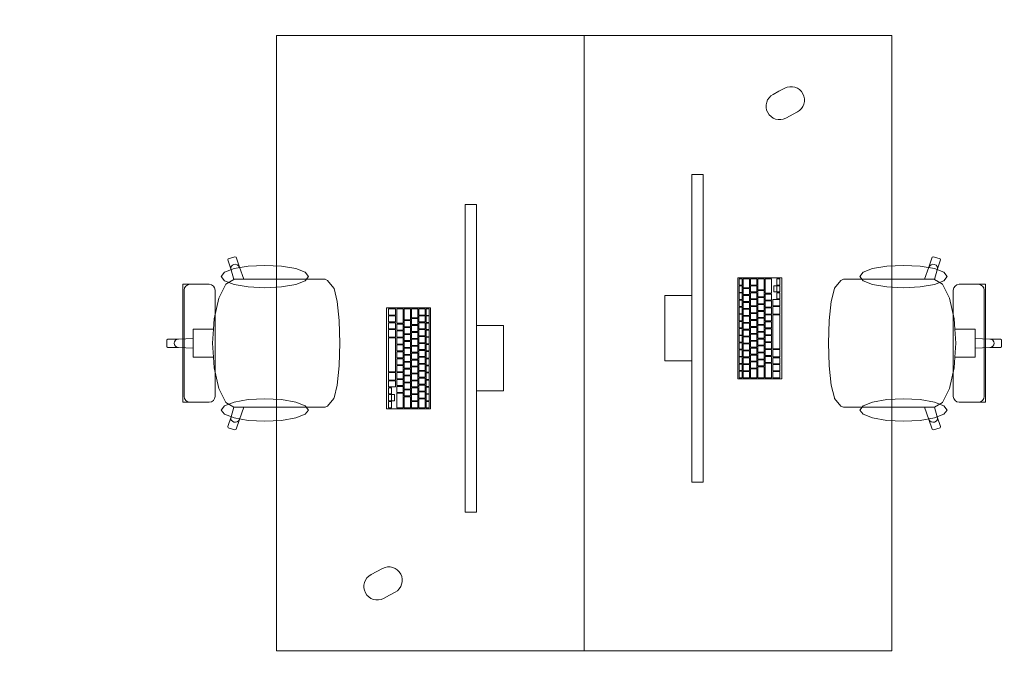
# Model space of a CAD drawing. Header units: metres. Extents: x -4 to 99, y -11 to 17.
# Tile 148 of 256: x 15.24 to 17.8, y 1.07 to 2.74. Entities that reach past the tile are written whole.
import ezdxf

# ---------------------------------------------------------------- set-up
doc = ezdxf.new("R2010")
doc.units = ezdxf.units.M
doc.header["$MEASUREMENT"] = 0
doc.layers.add('152 - Bemaßung_ Beschriftung.Ausbau', color=7, linetype='Continuous')
doc.layers.add('Neubau_701 - Einrichtung.Möbel', color=7, linetype='Continuous')
doc.styles.add('ERSTELLTER_STIL_2', font='txt')
doc.dimstyles.new('ERSTELLTER_STIL__2', dxfattribs={"dimtxt": 0.1, "dimasz": 0.0532, "dimexe": 0.18, "dimexo": 0.0625, "dimgap": 0, "dimtad": 1, "dimtih": 1, "dimtoh": 1, "dimzin": 0, "dimdsep": 46, "dimtxsty": 'ERSTELLTER_STIL_2', "dimblk": 'ARROWHEAD_2', "dimblk1": 'ARROWHEAD_2', "dimblk2": 'ARROWHEAD_2', "dimcen": 0.09, "dimse1": 1, "dimse2": 1, "dimclrd": 7, "dimclre": 7, "dimclrt": 7, "dimazin": 0, "dimtfac": 1, "dimtdec": 4, "dimtmove": 0, "dimatfit": 3, "dimfxl": 1, "dimtolj": 1, "dimtzin": 0, "dimarcsym": 0})

# ---------------------------------------------------------------- blocks, each defined once
blk = doc.blocks.new('*D429')
at = {"layer": '152 - Bemaßung_ Beschriftung.Ausbau', "color": 7, "linetype": 'Continuous', "lineweight": 5}
for p, q in [((11.4202, -4.525), (11.3798, -4.595)), ((11.4, -4.6125), (11.4, -4.5075)), ((18.4902, -4.525), (18.4498, -4.595)), ((18.47, -4.6125), (18.47, -4.5075)), ((11.27, -4.56), (11.4, -4.56)), ((11.4, -4.56), (18.47, -4.56))]:
    blk.add_line(p, q, dxfattribs=at)
at = {"layer": '152 - Bemaßung_ Beschriftung.Ausbau', "color": 7, "lineweight": 5, "char_height": 0.1, "attachment_point": 7, "style": 'ERSTELLTER_STIL_2'}
for s, insert in [('\\A1;{\\pql;\\fArial|b0|i0|c0|p38;7,07}', (14.7261, -4.54)), ('\\A1;{\\pql;\\fArial|b0|i0|c0|p38;12}', (18.298, -4.54))]:
    blk.add_mtext(s, dxfattribs=dict(at, insert=insert))
blk = doc.blocks.new('ARROWHEAD_2')
at = {"color": 0, "linetype": 'Continuous', "lineweight": 0}
for p, q in [((-0.378, -0.655), (0.378, 0.655)), ((0, 0), (-1, 0))]:
    blk.add_line(p, q, dxfattribs=at)

msp = doc.modelspace()

# ---------------------------------------------------------------- linework, layer by layer
at = {"layer": 'Neubau_701 - Einrichtung.Möbel', "color": 1, "linetype": 'Continuous', "lineweight": 5}
for p, q in [((15.7845, 2.1196), (15.7831, 2.1168)), ((15.7831, 2.1168), (15.7917, 2.0911)), ((15.8019, 2.125), (15.7845, 2.1196)), ((15.7952, 2.1028), (15.7924, 2.0995)), ((15.7991, 2.1049), (15.7952, 2.1028)), ((15.8035, 2.1054), (15.7991, 2.1049)), ((15.8048, 2.1236), (15.8019, 2.125)), ((15.8078, 2.1043), (15.8035, 2.1054)), ((15.8134, 2.0979), (15.8048, 2.1236)), ((15.8113, 2.1016), (15.8078, 2.1043)), ((15.8134, 2.0979), (15.8113, 2.1016)), ((17.6066, 2.0979), (17.6153, 2.1236)), ((17.6066, 2.0979), (17.6088, 2.1016)), ((17.6088, 2.1016), (17.6123, 2.1043)), ((17.6123, 2.1043), (17.6166, 2.1054)), ((17.6153, 2.1236), (17.6182, 2.125)), ((17.6166, 2.1054), (17.621, 2.1049)), ((17.6182, 2.125), (17.6355, 2.1196)), ((17.621, 2.1049), (17.6249, 2.1028)), ((17.6249, 2.1028), (17.6276, 2.0995)), ((17.637, 2.1168), (17.6283, 2.0911)), ((17.6355, 2.1196), (17.637, 2.1168)), ((15.7924, 2.0995), (15.7912, 2.0954)), ((15.7912, 2.0954), (15.7917, 2.0911)), ((15.7917, 2.0911), (15.7991, 2.0663)), ((15.8254, 2.0664), (15.8134, 2.0979)), ((17.5946, 2.0664), (17.6066, 2.0979)), ((17.6283, 2.0911), (17.6209, 2.0663)), ((17.6276, 2.0995), (17.6288, 2.0954)), ((17.6288, 2.0954), (17.6283, 2.0911)), ((15.674, 2.0534), (15.6665, 2.0534)), ((15.6665, 2.0534), (15.6665, 1.9)), ((15.6711, 2.0439), (15.6744, 2.0489)), ((15.6774, 2.0534), (15.674, 2.0534)), ((15.6744, 2.0489), (15.6793, 2.0522)), ((15.6852, 2.0534), (15.6774, 2.0534)), ((15.6793, 2.0522), (15.6851, 2.0534)), ((15.6887, 2.0534), (15.6852, 2.0534)), ((15.6987, 2.0534), (15.6887, 2.0534)), ((15.7233, 2.0534), (15.6987, 2.0534)), ((15.7315, 2.0534), (15.7233, 2.0534)), ((15.7349, 2.0534), (15.7315, 2.0534)), ((15.7408, 2.0522), (15.7349, 2.0534)), ((15.7457, 2.0489), (15.7408, 2.0522)), ((15.749, 2.0439), (15.7457, 2.0489)), ((15.7779, 2.0537), (15.7597, 2.0177)), ((15.7991, 2.0663), (15.7779, 2.0537)), ((15.7993, 2.0664), (15.7991, 2.0663)), ((15.7993, 2.0664), (15.8254, 2.0664)), ((15.9849, 2.0664), (15.8254, 2.0664)), ((16.0124, 2.0664), (15.9849, 2.0664)), ((16.0361, 2.0664), (16.0124, 2.0664)), ((16.0426, 2.0631), (16.0361, 2.0664)), ((16.0588, 2.0437), (16.0426, 2.0631)), ((17.3613, 2.0437), (17.3774, 2.0631)), ((17.3774, 2.0631), (17.384, 2.0664)), ((17.384, 2.0664), (17.4076, 2.0664)), ((17.4076, 2.0664), (17.4352, 2.0664)), ((17.4352, 2.0664), (17.5946, 2.0664)), ((17.6208, 2.0664), (17.5946, 2.0664)), ((17.6208, 2.0664), (17.6209, 2.0663)), ((17.6209, 2.0663), (17.6422, 2.0537)), ((17.6422, 2.0537), (17.6603, 2.0177)), ((17.671, 2.0439), (17.6743, 2.0489)), ((17.6743, 2.0489), (17.6793, 2.0522)), ((17.6793, 2.0522), (17.6851, 2.0534)), ((17.6851, 2.0534), (17.6885, 2.0534)), ((17.6885, 2.0534), (17.6967, 2.0534)), ((17.6967, 2.0534), (17.7213, 2.0534)), ((17.7213, 2.0534), (17.7314, 2.0534)), ((17.7314, 2.0534), (17.7349, 2.0534)), ((17.7407, 2.0522), (17.7349, 2.0534)), ((17.7349, 2.0534), (17.7427, 2.0534)), ((17.7456, 2.0489), (17.7407, 2.0522)), ((17.7427, 2.0534), (17.7461, 2.0534)), ((17.7489, 2.0439), (17.7456, 2.0489)), ((17.7461, 2.0534), (17.7535, 2.0534)), ((17.7535, 2.0534), (17.7535, 1.9)), ((15.67, 2.038), (15.6711, 2.0439)), ((15.67, 1.9), (15.67, 2.038)), ((15.7502, 2.038), (15.749, 2.0439)), ((15.7502, 1.9), (15.7502, 2.038)), ((16.0595, 2.0421), (16.0588, 2.0437)), ((16.0676, 2.0088), (16.0595, 2.0421)), ((17.3524, 2.0088), (17.3606, 2.0421)), ((17.3606, 2.0421), (17.3613, 2.0437)), ((17.6699, 2.038), (17.671, 2.0439)), ((17.6699, 1.9), (17.6699, 2.038)), ((17.7501, 2.038), (17.7489, 2.0439)), ((17.7501, 1.9), (17.7501, 2.038)), ((15.7597, 2.0177), (15.7476, 1.9637)), ((16.0731, 1.9589), (16.0676, 2.0088)), ((17.347, 1.9589), (17.3524, 2.0088)), ((17.6603, 2.0177), (17.6724, 1.9637)), ((15.7476, 1.9637), (15.7458, 1.9365)), ((16.0731, 1.9581), (16.0731, 1.9589)), ((16.075, 1.9), (16.0731, 1.9581)), ((17.345, 1.9), (17.3469, 1.9581)), ((17.3469, 1.9581), (17.347, 1.9589)), ((17.6724, 1.9637), (17.6742, 1.9365)), ((15.7163, 1.9365), (15.6935, 1.9365)), ((15.6935, 1.9365), (15.6935, 1.9123)), ((15.7458, 1.9365), (15.7163, 1.9365)), ((15.7458, 1.9365), (15.7434, 1.9)), ((17.6742, 1.9365), (17.6767, 1.9)), ((17.6742, 1.9365), (17.7038, 1.9365)), ((17.7038, 1.9365), (17.7266, 1.9365)), ((17.7266, 1.9365), (17.7266, 1.9123)), ((15.6273, 1.911), (15.625, 1.9088)), ((15.625, 1.9088), (15.625, 1.9)), ((15.625, 1.8912), (15.625, 1.9)), ((15.6554, 1.911), (15.6273, 1.911)), ((15.6449, 1.9042), (15.644, 1.9)), ((15.6449, 1.8958), (15.644, 1.9)), ((15.6474, 1.9077), (15.6449, 1.9042)), ((15.6474, 1.8923), (15.6449, 1.8958)), ((15.6511, 1.9101), (15.6474, 1.9077)), ((15.6554, 1.911), (15.6511, 1.9101)), ((15.6935, 1.9123), (15.6554, 1.911)), ((15.6665, 1.7466), (15.6665, 1.9)), ((15.67, 1.9), (15.67, 1.762)), ((15.6935, 1.9123), (15.6935, 1.9)), ((15.6935, 1.8877), (15.6935, 1.9)), ((15.7458, 1.8635), (15.7434, 1.9)), ((15.7502, 1.9), (15.7502, 1.762)), ((16.075, 1.9), (16.0731, 1.8419)), ((17.345, 1.9), (17.3469, 1.8419)), ((17.6699, 1.9), (17.6699, 1.762)), ((17.6742, 1.8635), (17.6767, 1.9)), ((17.7266, 1.9123), (17.7266, 1.9)), ((17.7266, 1.9123), (17.7646, 1.911)), ((17.7266, 1.8877), (17.7266, 1.9)), ((17.7501, 1.9), (17.7501, 1.762)), ((17.7535, 1.7466), (17.7535, 1.9)), ((17.7646, 1.911), (17.769, 1.9101)), ((17.7646, 1.911), (17.7927, 1.911)), ((17.769, 1.9101), (17.7727, 1.9077)), ((17.7727, 1.9077), (17.7751, 1.9042)), ((17.7727, 1.8923), (17.7751, 1.8958)), ((17.7751, 1.9042), (17.776, 1.9)), ((17.7751, 1.8958), (17.776, 1.9)), ((17.7927, 1.911), (17.795, 1.9088)), ((17.795, 1.9088), (17.795, 1.9)), ((17.795, 1.8912), (17.795, 1.9)), ((15.6273, 1.889), (15.625, 1.8912)), ((15.6554, 1.889), (15.6273, 1.889)), ((15.6511, 1.8899), (15.6474, 1.8923)), ((15.6554, 1.889), (15.6511, 1.8899)), ((15.6935, 1.8877), (15.6554, 1.889)), ((15.6935, 1.8635), (15.6935, 1.8877)), ((17.7266, 1.8877), (17.7646, 1.889)), ((17.7266, 1.8635), (17.7266, 1.8877)), ((17.7646, 1.889), (17.769, 1.8899)), ((17.7646, 1.889), (17.7927, 1.889)), ((17.769, 1.8899), (17.7727, 1.8923)), ((17.7927, 1.889), (17.795, 1.8912)), ((15.7163, 1.8635), (15.6935, 1.8635)), ((15.7458, 1.8635), (15.7163, 1.8635)), ((15.7476, 1.8363), (15.7458, 1.8635)), ((17.6724, 1.8363), (17.6742, 1.8635)), ((17.6742, 1.8635), (17.7038, 1.8635)), ((17.7038, 1.8635), (17.7266, 1.8635)), ((15.7597, 1.7823), (15.7476, 1.8363)), ((16.0731, 1.8411), (16.0676, 1.7912)), ((16.0731, 1.8419), (16.0731, 1.8411)), ((17.3469, 1.8419), (17.347, 1.8411)), ((17.347, 1.8411), (17.3524, 1.7912)), ((17.6603, 1.7823), (17.6724, 1.8363)), ((15.7779, 1.7463), (15.7597, 1.7823)), ((16.0676, 1.7912), (16.0595, 1.7579)), ((17.3524, 1.7912), (17.3606, 1.7579)), ((17.6422, 1.7463), (17.6603, 1.7823)), ((15.674, 1.7466), (15.6665, 1.7466)), ((15.67, 1.762), (15.6711, 1.7561)), ((15.6711, 1.7561), (15.6744, 1.7511)), ((15.6774, 1.7466), (15.674, 1.7466)), ((15.6744, 1.7511), (15.6793, 1.7478)), ((15.6852, 1.7466), (15.6774, 1.7466)), ((15.6793, 1.7478), (15.6851, 1.7466)), ((15.6887, 1.7466), (15.6852, 1.7466)), ((15.6987, 1.7466), (15.6887, 1.7466)), ((15.7233, 1.7466), (15.6987, 1.7466)), ((15.7315, 1.7466), (15.7233, 1.7466)), ((15.7349, 1.7466), (15.7315, 1.7466)), ((15.7408, 1.7478), (15.7349, 1.7466)), ((15.7457, 1.7511), (15.7408, 1.7478)), ((15.749, 1.7561), (15.7457, 1.7511)), ((15.7502, 1.762), (15.749, 1.7561)), ((15.7991, 1.7337), (15.7779, 1.7463)), ((16.0588, 1.7563), (16.0426, 1.7369)), ((16.0595, 1.7579), (16.0588, 1.7563)), ((17.3606, 1.7579), (17.3613, 1.7563)), ((17.3613, 1.7563), (17.3774, 1.7369)), ((17.6209, 1.7337), (17.6422, 1.7463)), ((17.6699, 1.762), (17.671, 1.7561)), ((17.671, 1.7561), (17.6743, 1.7511)), ((17.6743, 1.7511), (17.6793, 1.7478)), ((17.6793, 1.7478), (17.6851, 1.7466)), ((17.6851, 1.7466), (17.6885, 1.7466)), ((17.6885, 1.7466), (17.6967, 1.7466)), ((17.6967, 1.7466), (17.7213, 1.7466)), ((17.7213, 1.7466), (17.7314, 1.7466)), ((17.7314, 1.7466), (17.7349, 1.7466)), ((17.7407, 1.7478), (17.7349, 1.7466)), ((17.7349, 1.7466), (17.7427, 1.7466)), ((17.7456, 1.7511), (17.7407, 1.7478)), ((17.7427, 1.7466), (17.7461, 1.7466)), ((17.7489, 1.7561), (17.7456, 1.7511)), ((17.7461, 1.7466), (17.7535, 1.7466)), ((17.7501, 1.762), (17.7489, 1.7561)), ((15.7917, 1.7089), (15.7991, 1.7337)), ((15.7993, 1.7336), (15.7991, 1.7337)), ((15.7993, 1.7336), (15.8254, 1.7336)), ((15.8254, 1.7336), (15.8134, 1.7021)), ((15.9849, 1.7336), (15.8254, 1.7336)), ((16.0124, 1.7336), (15.9849, 1.7336)), ((16.0361, 1.7336), (16.0124, 1.7336)), ((16.0426, 1.7369), (16.0361, 1.7336)), ((17.3774, 1.7369), (17.384, 1.7336)), ((17.384, 1.7336), (17.4076, 1.7336)), ((17.4076, 1.7336), (17.4352, 1.7336)), ((17.4352, 1.7336), (17.5946, 1.7336)), ((17.6208, 1.7336), (17.5946, 1.7336)), ((17.5946, 1.7336), (17.6066, 1.7021)), ((17.6208, 1.7336), (17.6209, 1.7337)), ((17.6283, 1.7089), (17.6209, 1.7337)), ((15.7831, 1.6832), (15.7917, 1.7089)), ((15.7912, 1.7046), (15.7917, 1.7089)), ((15.7924, 1.7005), (15.7912, 1.7046)), ((15.7952, 1.6972), (15.7924, 1.7005)), ((15.7991, 1.6951), (15.7952, 1.6972)), ((15.8035, 1.6946), (15.7991, 1.6951)), ((15.8078, 1.6957), (15.8035, 1.6946)), ((15.8134, 1.7021), (15.8048, 1.6764)), ((15.8113, 1.6984), (15.8078, 1.6957)), ((15.8134, 1.7021), (15.8113, 1.6984)), ((17.6066, 1.7021), (17.6088, 1.6984)), ((17.6066, 1.7021), (17.6153, 1.6764)), ((17.6088, 1.6984), (17.6123, 1.6957)), ((17.6123, 1.6957), (17.6166, 1.6946)), ((17.6166, 1.6946), (17.621, 1.6951)), ((17.621, 1.6951), (17.6249, 1.6972)), ((17.6249, 1.6972), (17.6276, 1.7005)), ((17.6276, 1.7005), (17.6288, 1.7046)), ((17.6288, 1.7046), (17.6283, 1.7089)), ((17.637, 1.6832), (17.6283, 1.7089)), ((15.7845, 1.6804), (15.7831, 1.6832)), ((15.8019, 1.675), (15.7845, 1.6804)), ((15.8048, 1.6764), (15.8019, 1.675)), ((17.6153, 1.6764), (17.6182, 1.675)), ((17.6182, 1.675), (17.6355, 1.6804)), ((17.6355, 1.6804), (17.637, 1.6832))]:
    msp.add_line(p, q, dxfattribs=at)
at = {"layer": 'Neubau_701 - Einrichtung.Möbel', "color": 1, "linetype": 'Continuous', "lineweight": 5, "flags": 128}
for points in [[(16.71, 2.7), (16.71, 1.1), (15.91, 1.1), (15.91, 2.7)], [(16.71, 1.1), (16.71, 2.7), (17.51, 2.7), (17.51, 1.1)], [(17.0198, 1.539), (17.0198, 2.339), (16.9898, 2.339), (16.9898, 1.539)], [(16.4002, 2.261), (16.4002, 1.461), (16.4302, 1.461), (16.4302, 2.261)], [(15.8798, 2.1027), (15.8363, 2.1005), (15.7995, 2.0941), (15.7748, 2.0847), (15.7662, 2.0735), (15.7748, 2.0623), (15.7995, 2.0528), (15.8363, 2.0465), (15.8798, 2.0443), (15.9233, 2.0465), (15.9602, 2.0528), (15.9848, 2.0623), (15.9935, 2.0735), (15.9848, 2.0847), (15.9602, 2.0941), (15.9233, 2.1005)], [(17.5402, 2.1027), (17.5837, 2.1005), (17.6206, 2.0941), (17.6452, 2.0847), (17.6539, 2.0735), (17.6452, 2.0623), (17.6206, 2.0528), (17.5837, 2.0465), (17.5402, 2.0443), (17.4967, 2.0465), (17.4599, 2.0528), (17.4352, 2.0623), (17.4266, 2.0735), (17.4352, 2.0847), (17.4599, 2.0941), (17.4967, 2.1005)], [(17.2238, 1.808), (17.2238, 2.07), (17.1098, 2.07), (17.1098, 1.808)], [(17.1208, 2.0595), (17.1208, 2.0678), (17.1206, 2.068), (17.113, 2.068), (17.1128, 2.0678), (17.1128, 2.0512), (17.113, 2.051), (17.1206, 2.051), (17.1208, 2.0512)], [(17.1208, 2.041), (17.1208, 2.0493), (17.1206, 2.0495), (17.113, 2.0495), (17.1128, 2.0493), (17.1128, 2.0327), (17.113, 2.0325), (17.1206, 2.0325), (17.1208, 2.0327)], [(17.1398, 2.056), (17.1398, 2.0673), (17.1396, 2.0675), (17.124, 2.0675), (17.1238, 2.0673), (17.1238, 2.0447), (17.124, 2.0445), (17.1396, 2.0445), (17.1398, 2.0447)], [(17.1588, 2.0595), (17.1588, 2.0673), (17.1586, 2.0675), (17.143, 2.0675), (17.1428, 2.0673), (17.1428, 2.0517), (17.143, 2.0515), (17.1586, 2.0515), (17.1588, 2.0517)], [(17.1588, 2.0415), (17.1588, 2.0493), (17.1586, 2.0495), (17.143, 2.0495), (17.1428, 2.0493), (17.1428, 2.0337), (17.143, 2.0335), (17.1586, 2.0335), (17.1588, 2.0337)], [(17.1778, 2.0533), (17.1778, 2.0673), (17.1776, 2.0675), (17.162, 2.0675), (17.1618, 2.0673), (17.1618, 2.0392), (17.162, 2.039), (17.1776, 2.039), (17.1778, 2.0392)], [(17.1968, 2.0488), (17.1968, 2.0673), (17.1966, 2.0675), (17.181, 2.0675), (17.1808, 2.0673), (17.1808, 2.0302), (17.181, 2.03), (17.1966, 2.03), (17.1968, 2.0302)], [(17.2108, 2.0415), (17.2108, 2.0493), (17.2106, 2.0495), (17.203, 2.0495), (17.2028, 2.0493), (17.2028, 2.0337), (17.203, 2.0335), (17.2106, 2.0335), (17.2108, 2.0337)], [(17.2188, 2.0595), (17.2188, 2.0673), (17.2186, 2.0675), (17.211, 2.0675), (17.2108, 2.0673), (17.2108, 2.0517), (17.211, 2.0515), (17.2186, 2.0515), (17.2188, 2.0517)], [(17.2188, 2.0415), (17.2188, 2.0493), (17.2186, 2.0495), (17.211, 2.0495), (17.2108, 2.0493), (17.2108, 2.0337), (17.211, 2.0335), (17.2186, 2.0335), (17.2188, 2.0337)], [(16.9898, 2.024), (16.9198, 2.024), (16.9198, 1.854), (16.9898, 1.854)], [(17.1208, 2.0225), (17.1208, 2.0308), (17.1206, 2.031), (17.113, 2.031), (17.1128, 2.0308), (17.1128, 2.0142), (17.113, 2.014), (17.1206, 2.014), (17.1208, 2.0142)], [(17.1398, 2.0345), (17.1398, 2.0423), (17.1396, 2.0425), (17.124, 2.0425), (17.1238, 2.0423), (17.1238, 2.0267), (17.124, 2.0265), (17.1396, 2.0265), (17.1398, 2.0267)], [(17.1398, 2.0165), (17.1398, 2.0243), (17.1396, 2.0245), (17.124, 2.0245), (17.1238, 2.0243), (17.1238, 2.0087), (17.124, 2.0085), (17.1396, 2.0085), (17.1398, 2.0087)], [(17.1588, 2.0235), (17.1588, 2.0313), (17.1586, 2.0315), (17.143, 2.0315), (17.1428, 2.0313), (17.1428, 2.0157), (17.143, 2.0155), (17.1586, 2.0155), (17.1588, 2.0157)], [(17.1778, 2.029), (17.1778, 2.0368), (17.1776, 2.037), (17.162, 2.037), (17.1618, 2.0368), (17.1618, 2.0212), (17.162, 2.021), (17.1776, 2.021), (17.1778, 2.0212)], [(17.1968, 2.02), (17.1968, 2.0278), (17.1966, 2.028), (17.181, 2.028), (17.1808, 2.0278), (17.1808, 2.0122), (17.181, 2.012), (17.1966, 2.012), (17.1968, 2.0122)], [(17.2188, 2.0235), (17.2188, 2.0313), (17.2186, 2.0315), (17.211, 2.0315), (17.2108, 2.0313), (17.2108, 2.0157), (17.211, 2.0155), (17.2186, 2.0155), (17.2188, 2.0157)], [(17.1208, 2.004), (17.1208, 2.0123), (17.1206, 2.0125), (17.113, 2.0125), (17.1128, 2.0123), (17.1128, 1.9957), (17.113, 1.9955), (17.1206, 1.9955), (17.1208, 1.9957)], [(17.1398, 1.9985), (17.1398, 2.0063), (17.1396, 2.0065), (17.124, 2.0065), (17.1238, 2.0063), (17.1238, 1.9907), (17.124, 1.9905), (17.1396, 1.9905), (17.1398, 1.9907)], [(17.1588, 2.0055), (17.1588, 2.0133), (17.1586, 2.0135), (17.143, 2.0135), (17.1428, 2.0133), (17.1428, 1.9977), (17.143, 1.9975), (17.1586, 1.9975), (17.1588, 1.9977)], [(17.1778, 2.011), (17.1778, 2.0188), (17.1776, 2.019), (17.162, 2.019), (17.1618, 2.0188), (17.1618, 2.0032), (17.162, 2.003), (17.1776, 2.003), (17.1778, 2.0032)], [(17.1778, 1.993), (17.1778, 2.0008), (17.1776, 2.001), (17.162, 2.001), (17.1618, 2.0008), (17.1618, 1.9852), (17.162, 1.985), (17.1776, 1.985), (17.1778, 1.9852)], [(17.1968, 2.002), (17.1968, 2.0098), (17.1966, 2.01), (17.181, 2.01), (17.1808, 2.0098), (17.1808, 1.9942), (17.181, 1.994), (17.1966, 1.994), (17.1968, 1.9942)], [(17.2188, 2.0055), (17.2188, 2.0133), (17.2186, 2.0135), (17.201, 2.0135), (17.2008, 2.0133), (17.2008, 1.9977), (17.201, 1.9975), (17.2186, 1.9975), (17.2188, 1.9977)], [(16.1962, 1.992), (16.1962, 1.73), (16.3102, 1.73), (16.3102, 1.992)], [(16.2012, 1.9815), (16.2012, 1.9737), (16.2014, 1.9735), (16.219, 1.9735), (16.2192, 1.9737), (16.2192, 1.9893), (16.219, 1.9895), (16.2014, 1.9895), (16.2012, 1.9893)], [(16.2232, 1.9707), (16.2232, 1.9522), (16.2234, 1.952), (16.239, 1.952), (16.2392, 1.9522), (16.2392, 1.9893), (16.239, 1.9895), (16.2234, 1.9895), (16.2232, 1.9893)], [(16.2422, 1.9752), (16.2422, 1.9612), (16.2424, 1.961), (16.258, 1.961), (16.2582, 1.9612), (16.2582, 1.9893), (16.258, 1.9895), (16.2424, 1.9895), (16.2422, 1.9893)], [(16.2612, 1.978), (16.2612, 1.9667), (16.2614, 1.9665), (16.277, 1.9665), (16.2772, 1.9667), (16.2772, 1.9893), (16.277, 1.9895), (16.2614, 1.9895), (16.2612, 1.9893)], [(16.2802, 1.9815), (16.2802, 1.9737), (16.2804, 1.9735), (16.296, 1.9735), (16.2962, 1.9737), (16.2962, 1.9893), (16.296, 1.9895), (16.2804, 1.9895), (16.2802, 1.9893)], [(16.2992, 1.981), (16.2992, 1.9727), (16.2994, 1.9725), (16.307, 1.9725), (16.3072, 1.9727), (16.3072, 1.9893), (16.307, 1.9895), (16.2994, 1.9895), (16.2992, 1.9893)], [(17.1208, 1.9855), (17.1208, 1.9938), (17.1206, 1.994), (17.113, 1.994), (17.1128, 1.9938), (17.1128, 1.9772), (17.113, 1.977), (17.1206, 1.977), (17.1208, 1.9772)], [(17.1208, 1.967), (17.1208, 1.9753), (17.1206, 1.9755), (17.113, 1.9755), (17.1128, 1.9753), (17.1128, 1.9587), (17.113, 1.9585), (17.1206, 1.9585), (17.1208, 1.9587)], [(17.1398, 1.9805), (17.1398, 1.9883), (17.1396, 1.9885), (17.124, 1.9885), (17.1238, 1.9883), (17.1238, 1.9727), (17.124, 1.9725), (17.1396, 1.9725), (17.1398, 1.9727)], [(17.1588, 1.9875), (17.1588, 1.9953), (17.1586, 1.9955), (17.143, 1.9955), (17.1428, 1.9953), (17.1428, 1.9797), (17.143, 1.9795), (17.1586, 1.9795), (17.1588, 1.9797)], [(17.1588, 1.9695), (17.1588, 1.9773), (17.1586, 1.9775), (17.143, 1.9775), (17.1428, 1.9773), (17.1428, 1.9617), (17.143, 1.9615), (17.1586, 1.9615), (17.1588, 1.9617)], [(17.1778, 1.975), (17.1778, 1.9828), (17.1776, 1.983), (17.162, 1.983), (17.1618, 1.9828), (17.1618, 1.9672), (17.162, 1.967), (17.1776, 1.967), (17.1778, 1.9672)], [(17.1968, 1.984), (17.1968, 1.9918), (17.1966, 1.992), (17.181, 1.992), (17.1808, 1.9918), (17.1808, 1.9762), (17.181, 1.976), (17.1966, 1.976), (17.1968, 1.9762)], [(17.1968, 1.966), (17.1968, 1.9738), (17.1966, 1.974), (17.181, 1.974), (17.1808, 1.9738), (17.1808, 1.9582), (17.181, 1.958), (17.1966, 1.958), (17.1968, 1.9582)], [(17.2188, 1.9858), (17.2188, 1.9953), (17.2186, 1.9955), (17.201, 1.9955), (17.2008, 1.9953), (17.2008, 1.9762), (17.201, 1.976), (17.2186, 1.976), (17.2188, 1.9762)], [(17.2188, 1.93), (17.2188, 1.9738), (17.2186, 1.974), (17.201, 1.974), (17.2008, 1.9738), (17.2008, 1.8862), (17.201, 1.886), (17.2186, 1.886), (17.2188, 1.8862)], [(16.2012, 1.9635), (16.2012, 1.9557), (16.2014, 1.9555), (16.219, 1.9555), (16.2192, 1.9557), (16.2192, 1.9713), (16.219, 1.9715), (16.2014, 1.9715), (16.2012, 1.9713)], [(16.2012, 1.9455), (16.2012, 1.9377), (16.2014, 1.9375), (16.219, 1.9375), (16.2192, 1.9377), (16.2192, 1.9533), (16.219, 1.9535), (16.2014, 1.9535), (16.2012, 1.9533)], [(16.2232, 1.942), (16.2232, 1.9342), (16.2234, 1.934), (16.239, 1.934), (16.2392, 1.9342), (16.2392, 1.9498), (16.239, 1.95), (16.2234, 1.95), (16.2232, 1.9498)], [(16.2422, 1.951), (16.2422, 1.9432), (16.2424, 1.943), (16.258, 1.943), (16.2582, 1.9432), (16.2582, 1.9588), (16.258, 1.959), (16.2424, 1.959), (16.2422, 1.9588)], [(16.2612, 1.9565), (16.2612, 1.9487), (16.2614, 1.9485), (16.277, 1.9485), (16.2772, 1.9487), (16.2772, 1.9643), (16.277, 1.9645), (16.2614, 1.9645), (16.2612, 1.9643)], [(16.2612, 1.9385), (16.2612, 1.9307), (16.2614, 1.9305), (16.277, 1.9305), (16.2772, 1.9307), (16.2772, 1.9463), (16.277, 1.9465), (16.2614, 1.9465), (16.2612, 1.9463)], [(16.2802, 1.9635), (16.2802, 1.9557), (16.2804, 1.9555), (16.296, 1.9555), (16.2962, 1.9557), (16.2962, 1.9713), (16.296, 1.9715), (16.2804, 1.9715), (16.2802, 1.9713)], [(16.2802, 1.9455), (16.2802, 1.9377), (16.2804, 1.9375), (16.296, 1.9375), (16.2962, 1.9377), (16.2962, 1.9533), (16.296, 1.9535), (16.2804, 1.9535), (16.2802, 1.9533)], [(16.2992, 1.9625), (16.2992, 1.9542), (16.2994, 1.954), (16.307, 1.954), (16.3072, 1.9542), (16.3072, 1.9708), (16.307, 1.971), (16.2994, 1.971), (16.2992, 1.9708)], [(16.2992, 1.944), (16.2992, 1.9357), (16.2994, 1.9355), (16.307, 1.9355), (16.3072, 1.9357), (16.3072, 1.9523), (16.307, 1.9525), (16.2994, 1.9525), (16.2992, 1.9523)], [(16.4302, 1.776), (16.5002, 1.776), (16.5002, 1.946), (16.4302, 1.946)], [(17.1208, 1.9485), (17.1208, 1.9568), (17.1206, 1.957), (17.113, 1.957), (17.1128, 1.9568), (17.1128, 1.9402), (17.113, 1.94), (17.1206, 1.94), (17.1208, 1.9402)], [(17.1398, 1.9625), (17.1398, 1.9703), (17.1396, 1.9705), (17.124, 1.9705), (17.1238, 1.9703), (17.1238, 1.9547), (17.124, 1.9545), (17.1396, 1.9545), (17.1398, 1.9547)], [(17.1398, 1.9445), (17.1398, 1.9523), (17.1396, 1.9525), (17.124, 1.9525), (17.1238, 1.9523), (17.1238, 1.9367), (17.124, 1.9365), (17.1396, 1.9365), (17.1398, 1.9367)], [(17.1588, 1.9515), (17.1588, 1.9593), (17.1586, 1.9595), (17.143, 1.9595), (17.1428, 1.9593), (17.1428, 1.9437), (17.143, 1.9435), (17.1586, 1.9435), (17.1588, 1.9437)], [(17.1778, 1.957), (17.1778, 1.9648), (17.1776, 1.965), (17.162, 1.965), (17.1618, 1.9648), (17.1618, 1.9492), (17.162, 1.949), (17.1776, 1.949), (17.1778, 1.9492)], [(17.1778, 1.939), (17.1778, 1.9468), (17.1776, 1.947), (17.162, 1.947), (17.1618, 1.9468), (17.1618, 1.9312), (17.162, 1.931), (17.1776, 1.931), (17.1778, 1.9312)], [(17.1968, 1.948), (17.1968, 1.9558), (17.1966, 1.956), (17.181, 1.956), (17.1808, 1.9558), (17.1808, 1.9402), (17.181, 1.94), (17.1966, 1.94), (17.1968, 1.9402)], [(16.2012, 1.9257), (16.2012, 1.9162), (16.2014, 1.916), (16.219, 1.916), (16.2192, 1.9162), (16.2192, 1.9353), (16.219, 1.9355), (16.2014, 1.9355), (16.2012, 1.9353)], [(16.2232, 1.924), (16.2232, 1.9162), (16.2234, 1.916), (16.239, 1.916), (16.2392, 1.9162), (16.2392, 1.9318), (16.239, 1.932), (16.2234, 1.932), (16.2232, 1.9318)], [(16.2422, 1.933), (16.2422, 1.9252), (16.2424, 1.925), (16.258, 1.925), (16.2582, 1.9252), (16.2582, 1.9408), (16.258, 1.941), (16.2424, 1.941), (16.2422, 1.9408)], [(16.2422, 1.915), (16.2422, 1.9072), (16.2424, 1.907), (16.258, 1.907), (16.2582, 1.9072), (16.2582, 1.9228), (16.258, 1.923), (16.2424, 1.923), (16.2422, 1.9228)], [(16.2612, 1.9205), (16.2612, 1.9127), (16.2614, 1.9125), (16.277, 1.9125), (16.2772, 1.9127), (16.2772, 1.9283), (16.277, 1.9285), (16.2614, 1.9285), (16.2612, 1.9283)], [(16.2802, 1.9275), (16.2802, 1.9197), (16.2804, 1.9195), (16.296, 1.9195), (16.2962, 1.9197), (16.2962, 1.9353), (16.296, 1.9355), (16.2804, 1.9355), (16.2802, 1.9353)], [(16.2992, 1.9255), (16.2992, 1.9172), (16.2994, 1.917), (16.307, 1.917), (16.3072, 1.9172), (16.3072, 1.9338), (16.307, 1.934), (16.2994, 1.934), (16.2992, 1.9338)], [(17.1208, 1.93), (17.1208, 1.9383), (17.1206, 1.9385), (17.113, 1.9385), (17.1128, 1.9383), (17.1128, 1.9217), (17.113, 1.9215), (17.1206, 1.9215), (17.1208, 1.9217)], [(17.1398, 1.9265), (17.1398, 1.9343), (17.1396, 1.9345), (17.124, 1.9345), (17.1238, 1.9343), (17.1238, 1.9187), (17.124, 1.9185), (17.1396, 1.9185), (17.1398, 1.9187)], [(17.1588, 1.9335), (17.1588, 1.9413), (17.1586, 1.9415), (17.143, 1.9415), (17.1428, 1.9413), (17.1428, 1.9257), (17.143, 1.9255), (17.1586, 1.9255), (17.1588, 1.9257)], [(17.1588, 1.9155), (17.1588, 1.9233), (17.1586, 1.9235), (17.143, 1.9235), (17.1428, 1.9233), (17.1428, 1.9077), (17.143, 1.9075), (17.1586, 1.9075), (17.1588, 1.9077)], [(17.1778, 1.921), (17.1778, 1.9288), (17.1776, 1.929), (17.162, 1.929), (17.1618, 1.9288), (17.1618, 1.9132), (17.162, 1.913), (17.1776, 1.913), (17.1778, 1.9132)], [(17.1968, 1.93), (17.1968, 1.9378), (17.1966, 1.938), (17.181, 1.938), (17.1808, 1.9378), (17.1808, 1.9222), (17.181, 1.922), (17.1966, 1.922), (17.1968, 1.9222)], [(16.2012, 1.87), (16.2012, 1.8262), (16.2014, 1.826), (16.219, 1.826), (16.2192, 1.8262), (16.2192, 1.9138), (16.219, 1.914), (16.2014, 1.914), (16.2012, 1.9138)], [(16.2232, 1.906), (16.2232, 1.8982), (16.2234, 1.898), (16.239, 1.898), (16.2392, 1.8982), (16.2392, 1.9138), (16.239, 1.914), (16.2234, 1.914), (16.2232, 1.9138)], [(16.2232, 1.888), (16.2232, 1.8802), (16.2234, 1.88), (16.239, 1.88), (16.2392, 1.8802), (16.2392, 1.8958), (16.239, 1.896), (16.2234, 1.896), (16.2232, 1.8958)], [(16.2422, 1.897), (16.2422, 1.8892), (16.2424, 1.889), (16.258, 1.889), (16.2582, 1.8892), (16.2582, 1.9048), (16.258, 1.905), (16.2424, 1.905), (16.2422, 1.9048)], [(16.2612, 1.9025), (16.2612, 1.8947), (16.2614, 1.8945), (16.277, 1.8945), (16.2772, 1.8947), (16.2772, 1.9103), (16.277, 1.9105), (16.2614, 1.9105), (16.2612, 1.9103)], [(16.2802, 1.9095), (16.2802, 1.9017), (16.2804, 1.9015), (16.296, 1.9015), (16.2962, 1.9017), (16.2962, 1.9173), (16.296, 1.9175), (16.2804, 1.9175), (16.2802, 1.9173)], [(16.2802, 1.8915), (16.2802, 1.8837), (16.2804, 1.8835), (16.296, 1.8835), (16.2962, 1.8837), (16.2962, 1.8993), (16.296, 1.8995), (16.2804, 1.8995), (16.2802, 1.8993)], [(16.2992, 1.907), (16.2992, 1.8987), (16.2994, 1.8985), (16.307, 1.8985), (16.3072, 1.8987), (16.3072, 1.9153), (16.307, 1.9155), (16.2994, 1.9155), (16.2992, 1.9153)], [(16.2992, 1.8885), (16.2992, 1.8802), (16.2994, 1.88), (16.307, 1.88), (16.3072, 1.8802), (16.3072, 1.8968), (16.307, 1.897), (16.2994, 1.897), (16.2992, 1.8968)], [(17.1208, 1.9115), (17.1208, 1.9198), (17.1206, 1.92), (17.113, 1.92), (17.1128, 1.9198), (17.1128, 1.9032), (17.113, 1.903), (17.1206, 1.903), (17.1208, 1.9032)], [(17.1208, 1.893), (17.1208, 1.9013), (17.1206, 1.9015), (17.113, 1.9015), (17.1128, 1.9013), (17.1128, 1.8847), (17.113, 1.8845), (17.1206, 1.8845), (17.1208, 1.8847)], [(17.1398, 1.9085), (17.1398, 1.9163), (17.1396, 1.9165), (17.124, 1.9165), (17.1238, 1.9163), (17.1238, 1.9007), (17.124, 1.9005), (17.1396, 1.9005), (17.1398, 1.9007)], [(17.1398, 1.8905), (17.1398, 1.8983), (17.1396, 1.8985), (17.124, 1.8985), (17.1238, 1.8983), (17.1238, 1.8827), (17.124, 1.8825), (17.1396, 1.8825), (17.1398, 1.8827)], [(17.1588, 1.8975), (17.1588, 1.9053), (17.1586, 1.9055), (17.143, 1.9055), (17.1428, 1.9053), (17.1428, 1.8897), (17.143, 1.8895), (17.1586, 1.8895), (17.1588, 1.8897)], [(17.1778, 1.903), (17.1778, 1.9108), (17.1776, 1.911), (17.162, 1.911), (17.1618, 1.9108), (17.1618, 1.8952), (17.162, 1.895), (17.1776, 1.895), (17.1778, 1.8952)], [(17.1968, 1.912), (17.1968, 1.9198), (17.1966, 1.92), (17.181, 1.92), (17.1808, 1.9198), (17.1808, 1.9042), (17.181, 1.904), (17.1966, 1.904), (17.1968, 1.9042)], [(17.1968, 1.894), (17.1968, 1.9018), (17.1966, 1.902), (17.181, 1.902), (17.1808, 1.9018), (17.1808, 1.8862), (17.181, 1.886), (17.1966, 1.886), (17.1968, 1.8862)], [(16.2232, 1.87), (16.2232, 1.8622), (16.2234, 1.862), (16.239, 1.862), (16.2392, 1.8622), (16.2392, 1.8778), (16.239, 1.878), (16.2234, 1.878), (16.2232, 1.8778)], [(16.2422, 1.879), (16.2422, 1.8712), (16.2424, 1.871), (16.258, 1.871), (16.2582, 1.8712), (16.2582, 1.8868), (16.258, 1.887), (16.2424, 1.887), (16.2422, 1.8868)], [(16.2612, 1.8845), (16.2612, 1.8767), (16.2614, 1.8765), (16.277, 1.8765), (16.2772, 1.8767), (16.2772, 1.8923), (16.277, 1.8925), (16.2614, 1.8925), (16.2612, 1.8923)], [(16.2612, 1.8665), (16.2612, 1.8587), (16.2614, 1.8585), (16.277, 1.8585), (16.2772, 1.8587), (16.2772, 1.8743), (16.277, 1.8745), (16.2614, 1.8745), (16.2612, 1.8743)], [(16.2802, 1.8735), (16.2802, 1.8657), (16.2804, 1.8655), (16.296, 1.8655), (16.2962, 1.8657), (16.2962, 1.8813), (16.296, 1.8815), (16.2804, 1.8815), (16.2802, 1.8813)], [(16.2992, 1.87), (16.2992, 1.8617), (16.2994, 1.8615), (16.307, 1.8615), (16.3072, 1.8617), (16.3072, 1.8783), (16.307, 1.8785), (16.2994, 1.8785), (16.2992, 1.8783)], [(17.1208, 1.8745), (17.1208, 1.8828), (17.1206, 1.883), (17.113, 1.883), (17.1128, 1.8828), (17.1128, 1.8662), (17.113, 1.866), (17.1206, 1.866), (17.1208, 1.8662)], [(17.1398, 1.8725), (17.1398, 1.8803), (17.1396, 1.8805), (17.124, 1.8805), (17.1238, 1.8803), (17.1238, 1.8647), (17.124, 1.8645), (17.1396, 1.8645), (17.1398, 1.8647)], [(17.1588, 1.8795), (17.1588, 1.8873), (17.1586, 1.8875), (17.143, 1.8875), (17.1428, 1.8873), (17.1428, 1.8717), (17.143, 1.8715), (17.1586, 1.8715), (17.1588, 1.8717)], [(17.1588, 1.8615), (17.1588, 1.8693), (17.1586, 1.8695), (17.143, 1.8695), (17.1428, 1.8693), (17.1428, 1.8537), (17.143, 1.8535), (17.1586, 1.8535), (17.1588, 1.8537)], [(17.1778, 1.885), (17.1778, 1.8928), (17.1776, 1.893), (17.162, 1.893), (17.1618, 1.8928), (17.1618, 1.8772), (17.162, 1.877), (17.1776, 1.877), (17.1778, 1.8772)], [(17.1778, 1.867), (17.1778, 1.8748), (17.1776, 1.875), (17.162, 1.875), (17.1618, 1.8748), (17.1618, 1.8592), (17.162, 1.859), (17.1776, 1.859), (17.1778, 1.8592)], [(17.1968, 1.876), (17.1968, 1.8838), (17.1966, 1.884), (17.181, 1.884), (17.1808, 1.8838), (17.1808, 1.8682), (17.181, 1.868), (17.1966, 1.868), (17.1968, 1.8682)], [(17.2188, 1.8743), (17.2188, 1.8838), (17.2186, 1.884), (17.201, 1.884), (17.2008, 1.8838), (17.2008, 1.8647), (17.201, 1.8645), (17.2186, 1.8645), (17.2188, 1.8647)], [(16.2232, 1.852), (16.2232, 1.8442), (16.2234, 1.844), (16.239, 1.844), (16.2392, 1.8442), (16.2392, 1.8598), (16.239, 1.86), (16.2234, 1.86), (16.2232, 1.8598)], [(16.2422, 1.861), (16.2422, 1.8532), (16.2424, 1.853), (16.258, 1.853), (16.2582, 1.8532), (16.2582, 1.8688), (16.258, 1.869), (16.2424, 1.869), (16.2422, 1.8688)], [(16.2422, 1.843), (16.2422, 1.8352), (16.2424, 1.835), (16.258, 1.835), (16.2582, 1.8352), (16.2582, 1.8508), (16.258, 1.851), (16.2424, 1.851), (16.2422, 1.8508)], [(16.2612, 1.8485), (16.2612, 1.8407), (16.2614, 1.8405), (16.277, 1.8405), (16.2772, 1.8407), (16.2772, 1.8563), (16.277, 1.8565), (16.2614, 1.8565), (16.2612, 1.8563)], [(16.2802, 1.8555), (16.2802, 1.8477), (16.2804, 1.8475), (16.296, 1.8475), (16.2962, 1.8477), (16.2962, 1.8633), (16.296, 1.8635), (16.2804, 1.8635), (16.2802, 1.8633)], [(16.2802, 1.8375), (16.2802, 1.8297), (16.2804, 1.8295), (16.296, 1.8295), (16.2962, 1.8297), (16.2962, 1.8453), (16.296, 1.8455), (16.2804, 1.8455), (16.2802, 1.8453)], [(16.2992, 1.8515), (16.2992, 1.8432), (16.2994, 1.843), (16.307, 1.843), (16.3072, 1.8432), (16.3072, 1.8598), (16.307, 1.86), (16.2994, 1.86), (16.2992, 1.8598)], [(17.1208, 1.856), (17.1208, 1.8643), (17.1206, 1.8645), (17.113, 1.8645), (17.1128, 1.8643), (17.1128, 1.8477), (17.113, 1.8475), (17.1206, 1.8475), (17.1208, 1.8477)], [(17.1208, 1.8375), (17.1208, 1.8458), (17.1206, 1.846), (17.113, 1.846), (17.1128, 1.8458), (17.1128, 1.8292), (17.113, 1.829), (17.1206, 1.829), (17.1208, 1.8292)], [(17.1398, 1.8545), (17.1398, 1.8623), (17.1396, 1.8625), (17.124, 1.8625), (17.1238, 1.8623), (17.1238, 1.8467), (17.124, 1.8465), (17.1396, 1.8465), (17.1398, 1.8467)], [(17.1398, 1.8365), (17.1398, 1.8443), (17.1396, 1.8445), (17.124, 1.8445), (17.1238, 1.8443), (17.1238, 1.8287), (17.124, 1.8285), (17.1396, 1.8285), (17.1398, 1.8287)], [(17.1588, 1.8435), (17.1588, 1.8513), (17.1586, 1.8515), (17.143, 1.8515), (17.1428, 1.8513), (17.1428, 1.8357), (17.143, 1.8355), (17.1586, 1.8355), (17.1588, 1.8357)], [(17.1778, 1.849), (17.1778, 1.8568), (17.1776, 1.857), (17.162, 1.857), (17.1618, 1.8568), (17.1618, 1.8412), (17.162, 1.841), (17.1776, 1.841), (17.1778, 1.8412)], [(17.1968, 1.858), (17.1968, 1.8658), (17.1966, 1.866), (17.181, 1.866), (17.1808, 1.8658), (17.1808, 1.8502), (17.181, 1.85), (17.1966, 1.85), (17.1968, 1.8502)], [(17.1968, 1.8293), (17.1968, 1.8478), (17.1966, 1.848), (17.181, 1.848), (17.1808, 1.8478), (17.1808, 1.8107), (17.181, 1.8105), (17.1966, 1.8105), (17.1968, 1.8107)], [(17.2188, 1.8545), (17.2188, 1.8623), (17.2186, 1.8625), (17.201, 1.8625), (17.2008, 1.8623), (17.2008, 1.8467), (17.201, 1.8465), (17.2186, 1.8465), (17.2188, 1.8467)], [(17.2188, 1.8365), (17.2188, 1.8443), (17.2186, 1.8445), (17.201, 1.8445), (17.2008, 1.8443), (17.2008, 1.8287), (17.201, 1.8285), (17.2186, 1.8285), (17.2188, 1.8287)], [(16.2012, 1.8142), (16.2012, 1.8047), (16.2014, 1.8045), (16.219, 1.8045), (16.2192, 1.8047), (16.2192, 1.8238), (16.219, 1.824), (16.2014, 1.824), (16.2012, 1.8238)], [(16.2232, 1.834), (16.2232, 1.8262), (16.2234, 1.826), (16.239, 1.826), (16.2392, 1.8262), (16.2392, 1.8418), (16.239, 1.842), (16.2234, 1.842), (16.2232, 1.8418)], [(16.2232, 1.816), (16.2232, 1.8082), (16.2234, 1.808), (16.239, 1.808), (16.2392, 1.8082), (16.2392, 1.8238), (16.239, 1.824), (16.2234, 1.824), (16.2232, 1.8238)], [(16.2422, 1.825), (16.2422, 1.8172), (16.2424, 1.817), (16.258, 1.817), (16.2582, 1.8172), (16.2582, 1.8328), (16.258, 1.833), (16.2424, 1.833), (16.2422, 1.8328)], [(16.2612, 1.8305), (16.2612, 1.8227), (16.2614, 1.8225), (16.277, 1.8225), (16.2772, 1.8227), (16.2772, 1.8383), (16.277, 1.8385), (16.2614, 1.8385), (16.2612, 1.8383)], [(16.2612, 1.8125), (16.2612, 1.8047), (16.2614, 1.8045), (16.277, 1.8045), (16.2772, 1.8047), (16.2772, 1.8203), (16.277, 1.8205), (16.2614, 1.8205), (16.2612, 1.8203)], [(16.2802, 1.8195), (16.2802, 1.8117), (16.2804, 1.8115), (16.296, 1.8115), (16.2962, 1.8117), (16.2962, 1.8273), (16.296, 1.8275), (16.2804, 1.8275), (16.2802, 1.8273)], [(16.2992, 1.833), (16.2992, 1.8247), (16.2994, 1.8245), (16.307, 1.8245), (16.3072, 1.8247), (16.3072, 1.8413), (16.307, 1.8415), (16.2994, 1.8415), (16.2992, 1.8413)], [(16.2992, 1.8145), (16.2992, 1.8062), (16.2994, 1.806), (16.307, 1.806), (16.3072, 1.8062), (16.3072, 1.8228), (16.307, 1.823), (16.2994, 1.823), (16.2992, 1.8228)], [(17.1208, 1.819), (17.1208, 1.8273), (17.1206, 1.8275), (17.113, 1.8275), (17.1128, 1.8273), (17.1128, 1.8107), (17.113, 1.8105), (17.1206, 1.8105), (17.1208, 1.8107)], [(17.1398, 1.8185), (17.1398, 1.8263), (17.1396, 1.8265), (17.124, 1.8265), (17.1238, 1.8263), (17.1238, 1.8107), (17.124, 1.8105), (17.1396, 1.8105), (17.1398, 1.8107)], [(17.1588, 1.822), (17.1588, 1.8333), (17.1586, 1.8335), (17.143, 1.8335), (17.1428, 1.8333), (17.1428, 1.8107), (17.143, 1.8105), (17.1586, 1.8105), (17.1588, 1.8107)], [(17.1778, 1.8248), (17.1778, 1.8388), (17.1776, 1.839), (17.162, 1.839), (17.1618, 1.8388), (17.1618, 1.8107), (17.162, 1.8105), (17.1776, 1.8105), (17.1778, 1.8107)], [(17.2188, 1.8185), (17.2188, 1.8263), (17.2186, 1.8265), (17.201, 1.8265), (17.2008, 1.8263), (17.2008, 1.8107), (17.201, 1.8105), (17.2186, 1.8105), (17.2188, 1.8107)], [(16.2012, 1.7945), (16.2012, 1.7867), (16.2014, 1.7865), (16.219, 1.7865), (16.2192, 1.7867), (16.2192, 1.8023), (16.219, 1.8025), (16.2014, 1.8025), (16.2012, 1.8023)], [(16.2232, 1.798), (16.2232, 1.7902), (16.2234, 1.79), (16.239, 1.79), (16.2392, 1.7902), (16.2392, 1.8058), (16.239, 1.806), (16.2234, 1.806), (16.2232, 1.8058)], [(16.2422, 1.807), (16.2422, 1.7992), (16.2424, 1.799), (16.258, 1.799), (16.2582, 1.7992), (16.2582, 1.8148), (16.258, 1.815), (16.2424, 1.815), (16.2422, 1.8148)], [(16.2422, 1.789), (16.2422, 1.7812), (16.2424, 1.781), (16.258, 1.781), (16.2582, 1.7812), (16.2582, 1.7968), (16.258, 1.797), (16.2424, 1.797), (16.2422, 1.7968)], [(16.2612, 1.7945), (16.2612, 1.7867), (16.2614, 1.7865), (16.277, 1.7865), (16.2772, 1.7867), (16.2772, 1.8023), (16.277, 1.8025), (16.2614, 1.8025), (16.2612, 1.8023)], [(16.2802, 1.8015), (16.2802, 1.7937), (16.2804, 1.7935), (16.296, 1.7935), (16.2962, 1.7937), (16.2962, 1.8093), (16.296, 1.8095), (16.2804, 1.8095), (16.2802, 1.8093)], [(16.2992, 1.796), (16.2992, 1.7877), (16.2994, 1.7875), (16.307, 1.7875), (16.3072, 1.7877), (16.3072, 1.8043), (16.307, 1.8045), (16.2994, 1.8045), (16.2992, 1.8043)], [(16.2012, 1.7765), (16.2012, 1.7687), (16.2014, 1.7685), (16.209, 1.7685), (16.2092, 1.7687), (16.2092, 1.7843), (16.209, 1.7845), (16.2014, 1.7845), (16.2012, 1.7843)], [(16.2232, 1.78), (16.2232, 1.7722), (16.2234, 1.772), (16.239, 1.772), (16.2392, 1.7722), (16.2392, 1.7878), (16.239, 1.788), (16.2234, 1.788), (16.2232, 1.7878)], [(16.2232, 1.7512), (16.2232, 1.7327), (16.2234, 1.7325), (16.239, 1.7325), (16.2392, 1.7327), (16.2392, 1.7698), (16.239, 1.77), (16.2234, 1.77), (16.2232, 1.7698)], [(16.2422, 1.771), (16.2422, 1.7632), (16.2424, 1.763), (16.258, 1.763), (16.2582, 1.7632), (16.2582, 1.7788), (16.258, 1.779), (16.2424, 1.779), (16.2422, 1.7788)], [(16.2612, 1.7765), (16.2612, 1.7687), (16.2614, 1.7685), (16.277, 1.7685), (16.2772, 1.7687), (16.2772, 1.7843), (16.277, 1.7845), (16.2614, 1.7845), (16.2612, 1.7843)], [(16.2802, 1.7835), (16.2802, 1.7757), (16.2804, 1.7755), (16.296, 1.7755), (16.2962, 1.7757), (16.2962, 1.7913), (16.296, 1.7915), (16.2804, 1.7915), (16.2802, 1.7913)], [(16.2802, 1.7655), (16.2802, 1.7577), (16.2804, 1.7575), (16.296, 1.7575), (16.2962, 1.7577), (16.2962, 1.7733), (16.296, 1.7735), (16.2804, 1.7735), (16.2802, 1.7733)], [(16.2992, 1.7775), (16.2992, 1.7692), (16.2994, 1.769), (16.307, 1.769), (16.3072, 1.7692), (16.3072, 1.7858), (16.307, 1.786), (16.2994, 1.786), (16.2992, 1.7858)], [(16.2992, 1.759), (16.2992, 1.7507), (16.2994, 1.7505), (16.307, 1.7505), (16.3072, 1.7507), (16.3072, 1.7673), (16.307, 1.7675), (16.2994, 1.7675), (16.2992, 1.7673)], [(15.8798, 1.6973), (15.8363, 1.6995), (15.7995, 1.7059), (15.7748, 1.7153), (15.7662, 1.7265), (15.7748, 1.7377), (15.7995, 1.7472), (15.8363, 1.7535), (15.8798, 1.7557), (15.9233, 1.7535), (15.9602, 1.7472), (15.9848, 1.7377), (15.9935, 1.7265), (15.9848, 1.7153), (15.9602, 1.7059), (15.9233, 1.6995)], [(16.2012, 1.7585), (16.2012, 1.7507), (16.2014, 1.7505), (16.209, 1.7505), (16.2092, 1.7507), (16.2092, 1.7663), (16.209, 1.7665), (16.2014, 1.7665), (16.2012, 1.7663)], [(16.2012, 1.7405), (16.2012, 1.7327), (16.2014, 1.7325), (16.209, 1.7325), (16.2092, 1.7327), (16.2092, 1.7483), (16.209, 1.7485), (16.2014, 1.7485), (16.2012, 1.7483)], [(16.2092, 1.7585), (16.2092, 1.7507), (16.2094, 1.7505), (16.217, 1.7505), (16.2172, 1.7507), (16.2172, 1.7663), (16.217, 1.7665), (16.2094, 1.7665), (16.2092, 1.7663)], [(16.2422, 1.7467), (16.2422, 1.7327), (16.2424, 1.7325), (16.258, 1.7325), (16.2582, 1.7327), (16.2582, 1.7608), (16.258, 1.761), (16.2424, 1.761), (16.2422, 1.7608)], [(16.2612, 1.7585), (16.2612, 1.7507), (16.2614, 1.7505), (16.277, 1.7505), (16.2772, 1.7507), (16.2772, 1.7663), (16.277, 1.7665), (16.2614, 1.7665), (16.2612, 1.7663)], [(16.2612, 1.7405), (16.2612, 1.7327), (16.2614, 1.7325), (16.277, 1.7325), (16.2772, 1.7327), (16.2772, 1.7483), (16.277, 1.7485), (16.2614, 1.7485), (16.2612, 1.7483)], [(16.2802, 1.744), (16.2802, 1.7327), (16.2804, 1.7325), (16.296, 1.7325), (16.2962, 1.7327), (16.2962, 1.7553), (16.296, 1.7555), (16.2804, 1.7555), (16.2802, 1.7553)], [(16.2992, 1.7405), (16.2992, 1.7322), (16.2994, 1.732), (16.307, 1.732), (16.3072, 1.7322), (16.3072, 1.7488), (16.307, 1.749), (16.2994, 1.749), (16.2992, 1.7488)], [(17.5402, 1.6973), (17.5837, 1.6995), (17.6206, 1.7059), (17.6452, 1.7153), (17.6539, 1.7265), (17.6452, 1.7377), (17.6206, 1.7472), (17.5837, 1.7535), (17.5402, 1.7557), (17.4967, 1.7535), (17.4599, 1.7472), (17.4352, 1.7377), (17.4266, 1.7265), (17.4352, 1.7153), (17.4599, 1.7059), (17.4967, 1.6995)]]:
    msp.add_lwpolyline(points, close=True, dxfattribs=at)
for points in [[(17.2165, 2.5553), (17.2015, 2.5473, 0.994302), (17.2344, 2.4855), (17.2644, 2.5015, 1), (17.2315, 2.5633)], [(16.2035, 1.2447), (16.2185, 1.2527, 0.994302), (16.1857, 1.3145), (16.1557, 1.2985, 1), (16.1885, 1.2367)]]:
    msp.add_lwpolyline(points, format="xyb", close=True, dxfattribs=at)

# ---------------------------------------------------------------- dimensions: what is measured, and where the dimension line sits
at = {"layer": '152 - Bemaßung_ Beschriftung.Ausbau', "color": 7, "linetype": 'Continuous', "lineweight": 5}
dim = msp.add_linear_dim(base=(18.47, -4.56), p1=(11.4, 2.95), p2=(18.47, 2.95), dimstyle='ERSTELLTER_STIL__2', dxfattribs=at)
dim.commit()
dim.dimension.update_dxf_attribs({"geometry": '*D429', "text_midpoint": (14.856, -4.49), "dimtype": 160})

doc.saveas('drawing.dxf')
